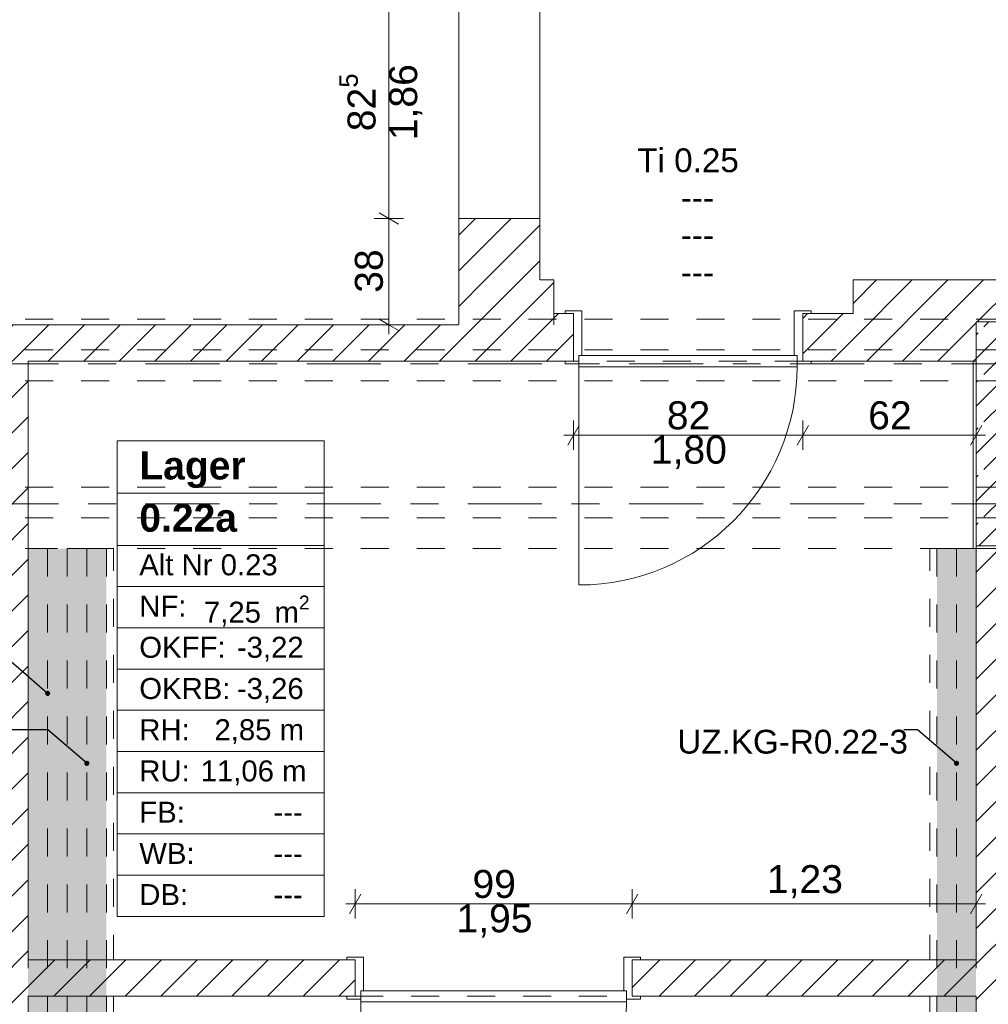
# Model space of a CAD drawing. Header units: metres. Extents: x -3.6 to 84.5, y -11 to 16.8.
# Tile 43 of 78: x 36.6 to 40, y 3.6 to 7.1. Entities that reach past the tile are written whole.
import ezdxf

# ---------------------------------------------------------------- set-up
doc = ezdxf.new("R2010")
doc.units = ezdxf.units.M
doc.header["$MEASUREMENT"] = 0
for name, pattern in [('Achse', [0.2, 0.1, -0.05, 0, -0.05]), ('Strichlinie doppelt', [0.546806, 0.264583, -0.105833, 0.070556, -0.105833]), ('Strichlinie eng', [0.115, 0.075, -0.04]), ('Untersicht', [0.1, 0.075, -0.025]), ('Wipeout_Contour', [1, 0, -1])]:
    doc.linetypes.add(name, pattern=pattern)
for name, color, linetype in [('152 - Bemaßung_ Beschriftung.Ausbau', 7, 'Continuous'), ('401 - Zone.Raum_ Raumbegrenzung_ Whg.', 7, 'Continuous'), ('451 - Universal.Achsen Raster', 7, 'Continuous'), ('605 - Struktur.Wand Innen', 7, 'Continuous'), ('607 - Struktur.Stütze', 7, 'Continuous'), ('608 - Struktur.Träger', 7, 'Continuous'), ('612 - Struktur.Stahlbau', 7, 'Continuous'), ('650 - Abdeckung.Fußboden Aufbau', 7, 'Continuous'), ('Neubau_152 - Bemaßung_ Beschriftung.Ausbau', 7, 'Continuous'), ('Neubau_612 - Struktur.Stahlbau', 7, 'Continuous'), ('Neubau_653 - Abdeckung.TB Verkofferung', 7, 'Continuous')]:
    doc.layers.add(name, color=color, linetype=linetype)
doc.styles.add('ERSTELLTER_STIL_1', font='arial.ttf')
doc.styles.add('ERSTELLTER_STIL_2', font='txt')
doc.dimstyles.new('ERSTELLTER_STIL__1', dxfattribs={"dimtxt": 0.1, "dimasz": 0.0532, "dimexe": 0.18, "dimexo": 0.0625, "dimgap": 0, "dimtad": 1, "dimtih": 1, "dimtoh": 1, "dimzin": 0, "dimdsep": 46, "dimtxsty": 'ERSTELLTER_STIL_2', "dimblk": 'ARROWHEAD_2', "dimblk1": 'ARROWHEAD_2', "dimblk2": 'ARROWHEAD_2', "dimcen": 0.09, "dimse1": 1, "dimse2": 1, "dimclrd": 7, "dimclre": 7, "dimclrt": 7, "dimazin": 0, "dimtfac": 1, "dimtdec": 4, "dimtmove": 0, "dimatfit": 3, "dimfxl": 1, "dimtolj": 1, "dimtzin": 0, "dimarcsym": 0})
doc.dimstyles.new('ERSTELLTER_STIL__2', dxfattribs={"dimtxt": 0.1, "dimasz": 0.0532, "dimexe": 0.18, "dimexo": 0.0625, "dimgap": 0, "dimtad": 1, "dimtih": 1, "dimtoh": 1, "dimzin": 0, "dimdsep": 46, "dimtxsty": 'ERSTELLTER_STIL_2', "dimblk": 'ARROWHEAD_2', "dimblk1": 'ARROWHEAD_2', "dimblk2": 'ARROWHEAD_2', "dimcen": 0.09, "dimse1": 1, "dimse2": 1, "dimclrd": 7, "dimclre": 7, "dimclrt": 7, "dimazin": 0, "dimtfac": 1, "dimtdec": 4, "dimtmove": 2, "dimatfit": 3, "dimfxl": 1, "dimtolj": 1, "dimtzin": 0, "dimarcsym": 0})
doc.dimstyles.new('ERSTELLTER_STIL__3', dxfattribs={"dimtxt": 0.1, "dimasz": 0.0532, "dimexe": 0.18, "dimexo": 0.0625, "dimgap": 0, "dimtad": 1, "dimzin": 0, "dimdsep": 46, "dimtxsty": 'ERSTELLTER_STIL_2', "dimblk": 'ARROWHEAD_2', "dimblk1": 'ARROWHEAD_2', "dimblk2": 'ARROWHEAD_2', "dimcen": 0.09, "dimse1": 1, "dimse2": 1, "dimclrd": 7, "dimclre": 7, "dimclrt": 7, "dimazin": 0, "dimtfac": 1, "dimtdec": 4, "dimtmove": 0, "dimatfit": 3, "dimfxl": 1, "dimtolj": 1, "dimtzin": 0, "dimarcsym": 0})
doc.dimstyles.new('ERSTELLTER_STIL__6', dxfattribs={"dimtxt": 0.18, "dimasz": 0.03648, "dimexe": 0.18, "dimexo": 0.0625, "dimgap": 0, "dimtad": 0, "dimtih": 1, "dimtoh": 1, "dimdec": 4, "dimzin": 0, "dimdsep": 46, "dimcen": 0.09, "dimadec": 0, "dimazin": 0, "dimtfac": 1, "dimtdec": 4, "dimtmove": 0, "dimatfit": 3, "dimldrblk": 'ARROWHEAD_11', "dimfxl": 1, "dimtolj": 1, "dimtzin": 0, "dimarcsym": 0})
pattern_1 = [(45, (0, 0), (-0.0636396, 0.0636396), [])]

# ---------------------------------------------------------------- blocks, each defined once
blk = doc.blocks.new('*D15')
at = {"layer": '152 - Bemaßung_ Beschriftung.Ausbau', "color": 7, "linetype": 'Continuous', "lineweight": 5}
for p, q in [((37.9325, 6.37), (37.8275, 6.37)), ((37.845, 6.3902), (37.915, 6.3498)), ((37.88, 5.99), (37.88, 6.37)), ((37.9325, 5.99), (37.8275, 5.99)), ((37.845, 6.0102), (37.915, 5.9698)), ((37.88, 5.9558), (37.88, 5.99))]:
    blk.add_line(p, q, dxfattribs=at)
at = {"layer": '152 - Bemaßung_ Beschriftung.Ausbau', "color": 7, "lineweight": 5, "insert": (37.86, 6.1041), "char_height": 0.1, "attachment_point": 7, "rotation": 90, "style": 'ERSTELLTER_STIL_2'}
blk.add_mtext('\\A1;{\\pql;\\fArial|b0|i0|c0|p38;38}', dxfattribs=at)
blk = doc.blocks.new('ARROWHEAD_2')
at = {"color": 0, "linetype": 'Continuous', "lineweight": 0}
for p, q in [((0, 0), (-1, 0)), ((-0.378, -0.655), (0.378, 0.655))]:
    blk.add_line(p, q, dxfattribs=at)
blk = doc.blocks.new('*D16')
at = {"layer": '152 - Bemaßung_ Beschriftung.Ausbau', "color": 7, "linetype": 'Continuous', "lineweight": 5}
for p, q in [((37.915, 7.1748), (37.845, 7.2152)), ((37.88, 7.195), (37.88, 7.2292)), ((37.9325, 7.195), (37.8275, 7.195)), ((37.88, 6.37), (37.88, 7.195)), ((37.9325, 6.37), (37.8275, 6.37)), ((37.845, 6.3902), (37.915, 6.3498))]:
    blk.add_line(p, q, dxfattribs=at)
at = {"layer": '152 - Bemaßung_ Beschriftung.Ausbau', "color": 7, "lineweight": 5, "char_height": 0.1, "attachment_point": 7, "rotation": 90, "style": 'ERSTELLTER_STIL_2'}
for s, insert in [('\\A1;{\\pql;\\fArial|b0|i0|c0|p38;82\\fArial|b0|i0|c0|p38;\\A1{\\H.66x;\\S5^  ;}}', (37.8616, 6.6816)), ('\\A1;{\\pql;\\fArial|b0|i0|c0|p38;1,86}', (38, 6.6495))]:
    blk.add_mtext(s, dxfattribs=dict(at, insert=insert))
blk = doc.blocks.new('ARROWHEAD_11')
at = {"color": 0, "linetype": 'Continuous', "lineweight": 0}
blk.add_line((0, 0), (-1, 0), dxfattribs=at)
at = {"color": 0, "linetype": 'Continuous', "lineweight": 0, "const_width": 0.25, "flags": 128}
blk.add_lwpolyline([(-0.125, 0, 1), (0.125, 0, 1)], format="xyb", close=True, dxfattribs=at)
blk = doc.blocks.new('*D51')
at = {"layer": '152 - Bemaßung_ Beschriftung.Ausbau', "color": 7, "linetype": 'Continuous', "lineweight": 5}
for p, q in [((-0.125, -4.1125), (-0.125, -4.0075)), ((-0.015, -4.1125), (-0.015, -4.0075)), ((-0.1048, -4.025), (-0.1452, -4.095)), ((0.0052, -4.025), (-0.0352, -4.095)), ((-0.1592, -4.06), (-0.125, -4.06)), ((-0.125, -4.06), (-0.015, -4.06)), ((-0.015, -4.06), (52.7, -4.06))]:
    blk.add_line(p, q, dxfattribs=at)
at = {"layer": '152 - Bemaßung_ Beschriftung.Ausbau', "color": 7, "lineweight": 5, "insert": (-0.1416, -4.0505), "char_height": 0.1, "attachment_point": 7, "style": 'ERSTELLTER_STIL_2'}
blk.add_mtext('\\A1;{\\pql;\\fArial|b0|i0|c0|p38;11}', dxfattribs=at)
blk = doc.blocks.new('*D52')
at = {"layer": '152 - Bemaßung_ Beschriftung.Ausbau', "color": 7, "linetype": 'Continuous', "lineweight": 5}
for p, q in [((52.7, -4.1125), (52.7, -4.0075)), ((0.0052, -4.025), (-0.0352, -4.095)), ((52.7202, -4.025), (52.6798, -4.095)), ((-0.015, -4.06), (52.7, -4.06))]:
    blk.add_line(p, q, dxfattribs=at)
at = {"layer": '152 - Bemaßung_ Beschriftung.Ausbau', "color": 7, "lineweight": 5, "insert": (26.1465, -4.0594), "char_height": 0.1, "attachment_point": 7, "style": 'ERSTELLTER_STIL_2'}
blk.add_mtext('\\A1;{\\pql;\\fArial|b0|i0|c0|p38;52,71\\fArial|b0|i0|c0|p38;\\A1{\\H.66x;\\S5^  ;}}', dxfattribs=at)
blk = doc.blocks.new('*D221')
at = {"layer": '152 - Bemaßung_ Beschriftung.Ausbau', "color": 7, "linetype": 'Continuous', "lineweight": 5}
for p, q in [((38.54, 5.5425), (38.54, 5.6475)), ((39.36, 5.5425), (39.36, 5.6475)), ((38.5602, 5.63), (38.5198, 5.56)), ((39.3802, 5.63), (39.3398, 5.56)), ((38.5058, 5.595), (38.54, 5.595)), ((38.54, 5.595), (39.36, 5.595))]:
    blk.add_line(p, q, dxfattribs=at)
at = {"layer": '152 - Bemaßung_ Beschriftung.Ausbau', "color": 7, "lineweight": 5, "char_height": 0.1, "attachment_point": 7, "style": 'ERSTELLTER_STIL_2'}
for s, insert in [('\\A1;{\\pql;\\fArial|b0|i0|c0|p38;82}', (38.8741, 5.615)), ('\\A1;{\\pql;\\fArial|b0|i0|c0|p38;1,80}', (38.817, 5.475))]:
    blk.add_mtext(s, dxfattribs=dict(at, insert=insert))
blk = doc.blocks.new('*D222')
at = {"layer": '152 - Bemaßung_ Beschriftung.Ausbau', "color": 7, "linetype": 'Continuous', "lineweight": 5}
for p, q in [((39.36, 5.5425), (39.36, 5.6475)), ((39.98, 5.5425), (39.98, 5.6475)), ((39.3802, 5.63), (39.3398, 5.56)), ((39.9598, 5.56), (40.0002, 5.63)), ((39.36, 5.595), (39.98, 5.595)), ((39.98, 5.595), (40.0142, 5.595))]:
    blk.add_line(p, q, dxfattribs=at)
at = {"layer": '152 - Bemaßung_ Beschriftung.Ausbau', "color": 7, "lineweight": 5, "insert": (39.5941, 5.615), "char_height": 0.1, "attachment_point": 7, "style": 'ERSTELLTER_STIL_2'}
blk.add_mtext('\\A1;{\\pql;\\fArial|b0|i0|c0|p38;62}', dxfattribs=at)
blk = doc.blocks.new('*D223')
at = {"layer": '152 - Bemaßung_ Beschriftung.Ausbau', "color": 7, "linetype": 'Continuous', "lineweight": 5}
for p, q in [((37.7802, 3.955), (37.7398, 3.885)), ((37.76, 3.8675), (37.76, 3.9725)), ((38.7702, 3.955), (38.7298, 3.885)), ((38.75, 3.8675), (38.75, 3.9725)), ((37.7258, 3.92), (37.76, 3.92)), ((37.76, 3.92), (38.75, 3.92))]:
    blk.add_line(p, q, dxfattribs=at)
at = {"layer": '152 - Bemaßung_ Beschriftung.Ausbau', "color": 7, "lineweight": 5, "char_height": 0.1, "attachment_point": 7, "style": 'ERSTELLTER_STIL_2'}
for s, insert in [('\\A1;{\\pql;\\fArial|b0|i0|c0|p38;99}', (38.1791, 3.94)), ('\\A1;{\\pql;\\fArial|b0|i0|c0|p38;1,95}', (38.122, 3.8))]:
    blk.add_mtext(s, dxfattribs=dict(at, insert=insert))
blk = doc.blocks.new('*D224')
at = {"layer": '152 - Bemaßung_ Beschriftung.Ausbau', "color": 7, "linetype": 'Continuous', "lineweight": 5}
for p, q in [((38.7702, 3.955), (38.7298, 3.885)), ((38.75, 3.8675), (38.75, 3.9725)), ((39.9598, 3.885), (40.0002, 3.955)), ((39.98, 3.8675), (39.98, 3.9725)), ((38.75, 3.92), (39.98, 3.92)), ((39.98, 3.92), (40.0142, 3.92))]:
    blk.add_line(p, q, dxfattribs=at)
at = {"layer": '152 - Bemaßung_ Beschriftung.Ausbau', "color": 7, "lineweight": 5, "insert": (39.232, 3.94), "char_height": 0.1, "attachment_point": 7, "style": 'ERSTELLTER_STIL_2'}
blk.add_mtext('\\A1;{\\pql;\\fArial|b0|i0|c0|p38;1,23}', dxfattribs=at)

msp = doc.modelspace()

# ---------------------------------------------------------------- linework, layer by layer
at = {"layer": '401 - Zone.Raum_ Raumbegrenzung_ Whg.', "color": 7, "linetype": 'Continuous', "lineweight": 9}
for p, q in [((37.6491, 5.5746), (36.9091, 5.5746)), ((36.9091, 5.5746), (36.9091, 3.8755)), ((36.9091, 5.5746), (37.6491, 5.5746)), ((36.9091, 5.388), (36.9091, 5.5746)), ((37.6491, 3.8755), (37.6491, 5.5746)), ((37.6491, 5.5746), (37.6491, 5.388)), ((37.6491, 5.388), (36.9091, 5.388)), ((36.9091, 5.388), (37.6491, 5.388)), ((36.9091, 5.2013), (36.9091, 5.388)), ((37.6491, 5.388), (37.6491, 5.2013)), ((37.6491, 5.2013), (36.9091, 5.2013)), ((36.9091, 5.2013), (37.6491, 5.2013)), ((36.9091, 5.054), (36.9091, 5.2013)), ((37.6491, 5.2013), (37.6491, 5.054)), ((37.6491, 5.054), (36.9091, 5.054)), ((36.9091, 5.054), (37.6491, 5.054)), ((36.9091, 4.9067), (36.9091, 5.054)), ((37.6491, 5.054), (37.6491, 4.9067)), ((37.6491, 4.9067), (36.9091, 4.9067)), ((36.9091, 4.9067), (37.6491, 4.9067)), ((36.9091, 4.7594), (36.9091, 4.9067)), ((37.6491, 4.9067), (37.6491, 4.7594)), ((37.6491, 4.7594), (36.9091, 4.7594)), ((36.9091, 4.7594), (37.6491, 4.7594)), ((36.9091, 4.6121), (36.9091, 4.7594)), ((37.6491, 4.7594), (37.6491, 4.6121)), ((37.6491, 4.6121), (36.9091, 4.6121)), ((36.9091, 4.6121), (37.6491, 4.6121)), ((36.9091, 4.4647), (36.9091, 4.6121)), ((37.6491, 4.6121), (37.6491, 4.4647)), ((37.6491, 4.4647), (36.9091, 4.4647)), ((36.9091, 4.4647), (37.6491, 4.4647)), ((36.9091, 4.3174), (36.9091, 4.4647)), ((37.6491, 4.4647), (37.6491, 4.3174)), ((37.6491, 4.3174), (36.9091, 4.3174)), ((36.9091, 4.3174), (37.6491, 4.3174)), ((36.9091, 4.1701), (36.9091, 4.3174)), ((37.6491, 4.3174), (37.6491, 4.1701)), ((37.6491, 4.1701), (36.9091, 4.1701)), ((36.9091, 4.1701), (37.6491, 4.1701)), ((36.9091, 4.0228), (36.9091, 4.1701)), ((37.6491, 4.1701), (37.6491, 4.0228)), ((37.6491, 4.0228), (36.9091, 4.0228)), ((36.9091, 4.0228), (37.6491, 4.0228)), ((36.9091, 3.8755), (36.9091, 4.0228)), ((37.6491, 4.0228), (37.6491, 3.8755)), ((36.9091, 3.8755), (37.6491, 3.8755)), ((37.6491, 3.8755), (36.9091, 3.8755))]:
    msp.add_line(p, q, dxfattribs=at)
at = {"layer": '605 - Struktur.Wand Innen', "color": 7, "linetype": 'Continuous', "lineweight": 13}
for p, q in [((38.57, 6.04), (38.57, 5.88)), ((39.33, 6.04), (39.33, 5.88)), ((38.57, 5.88), (38.56, 5.88)), ((38.56, 5.88), (38.56, 5.85)), ((39.34, 5.88), (38.56, 5.88)), ((38.56, 5.88), (38.56, 5.84)), ((39.33, 5.88), (39.34, 5.88)), ((39.34, 5.88), (39.34, 5.85)), ((39.34, 5.84), (39.34, 5.88)), ((38.56, 5.84), (39.34, 5.84)), ((38.56, 5.84), (38.56, 5.06)), ((37.79, 3.73), (37.79, 3.61)), ((38.72, 3.73), (38.72, 3.61)), ((37.79, 3.61), (37.78, 3.61)), ((37.78, 3.61), (37.78, 3.58)), ((38.73, 3.61), (37.78, 3.61)), ((37.78, 3.61), (37.78, 3.57)), ((38.72, 3.61), (38.73, 3.61)), ((38.73, 3.61), (38.73, 3.58)), ((38.73, 3.57), (38.73, 3.61)), ((37.78, 3.57), (38.73, 3.57)), ((37.78, 3.57), (37.78, 2.62))]:
    msp.add_line(p, q, dxfattribs=at)
at = {"layer": '605 - Struktur.Wand Innen', "color": 7, "linetype": 'Continuous', "lineweight": 9}
for centre, radius in [((38.56, 5.84), 0.78), ((37.78, 3.57), 0.95)]:
    msp.add_arc(centre, radius, 270, 0, dxfattribs=at)
at = {"layer": '650 - Abdeckung.Fußboden Aufbau', "color": 7, "linetype": 'Continuous', "lineweight": 13, "flags": 128}
for points in [[(39.36, 5.86), (39.36, 6.03), (39.54, 6.03), (39.54, 6.15), (43.58, 6.15), (43.58, 6.89), (42.63, 6.89), (42.63, 7.055), (43.87, 7.055), (43.87, 5.925), (47.17, 5.925), (47.17, 6.01), (47.49, 6.01), (47.49, 5.925), (47.86, 5.925)], [(35.3, 5.99), (38.13, 5.99)], [(38.54, 5.86), (36.59, 5.86)], [(36.59, 5.86), (36.59, 3.72), (37.76, 3.72), (37.76, 3.59)], [(38.75, 3.59), (38.75, 3.72), (39.98, 3.72), (39.98, 5.19), (39.97, 5.19), (39.97, 5.86)], [(39.97, 5.86), (39.36, 5.86)], [(36.59, 0.71), (36.69, 0.71), (36.69, 0.425), (39.97, 0.425), (39.97, 0.71), (39.98, 0.71), (39.98, 3.59), (38.75, 3.59)], [(37.76, 3.59), (36.59, 3.59)], [(36.59, 3.59), (36.59, 0.71)]]:
    msp.add_lwpolyline(points, dxfattribs=at)
at = {"layer": '650 - Abdeckung.Fußboden Aufbau', "color": 7, "linetype": 'Strichlinie eng', "lineweight": 13, "flags": 128}
for points in [[(39.36, 5.86), (38.54, 5.86)], [(37.76, 3.59), (38.75, 3.59)]]:
    msp.add_lwpolyline(points, dxfattribs=at)
at = {"layer": 'Neubau_612 - Struktur.Stahlbau', "color": 1, "linetype": 'Untersicht', "lineweight": 13}
msp.add_line((36.73, 5.19), (36.87, 5.19), dxfattribs=at)
at = {"layer": 'Neubau_653 - Abdeckung.TB Verkofferung', "color": 1, "linetype": 'Untersicht', "lineweight": 9}
for p, q in [((36.59, 0.71), (36.59, 5.19)), ((36.895, 5.19), (36.59, 5.19)), ((36.895, 0.71), (36.895, 5.19)), ((39.815, 0.71), (39.815, 5.19)), ((39.98, 5.19), (39.815, 5.19)), ((39.98, 0.71), (39.98, 5.19))]:
    msp.add_line(p, q, dxfattribs=at)

# ---------------------------------------------------------------- texts
at = {"layer": '401 - Zone.Raum_ Raumbegrenzung_ Whg.', "color": 7, "lineweight": 9, "attachment_point": 1}
for s, insert, char_height, style in [('\\A1;{\\pqj;\\pt0;\\fArial|b1|i0|c0|p38;Lager}', (36.9877, 5.537), 0.1, 'ERSTELLTER_STIL_1'), ('\\A1;{\\pqj;\\pt0;\\fArial|b1|i0|c0|p38;}', (37.5705, 5.5598), 0.1, 'ERSTELLTER_STIL_1'), ('\\A1;{\\pql;\\pt0;\\fArial|b1|i0|c0|p38;0.22a}', (36.9877, 5.3504), 0.1, 'ERSTELLTER_STIL_1'), ('\\A1;{\\pqj;\\pt0;\\fArial|b1|i0|c0|p38;}', (37.5705, 5.3732), 0.1, 'ERSTELLTER_STIL_1'), ('\\A1;{\\pqj;\\pt0;\\fArial|b0|i0|c0|p38;Alt Nr 0.23}', (36.9877, 5.1695), 0.075, 'ERSTELLTER_STIL_2'), ('\\A1;{\\pqj;\\pt0;\\fArial|b0|i0|c0|p38;}', (37.5705, 5.1866), 0.075, 'ERSTELLTER_STIL_2'), ('\\A1;{\\pqj;\\pt0;\\fArial|b0|i0|c0|p38;NF: }', (36.9877, 5.0221), 0.075, 'ERSTELLTER_STIL_2'), ('\\A1;{\\pql;\\pt0,0.05;\\fArial|b0|i0|c0|p38;7,25\\fArial|b0|i0|c0|p38;\\A1{\\H.66x;\\S^  ;}\\fArial|b0|i0|c0|p38; m\\fArial|b0|i0|c0|p38;\\A1{\\H.66x;\\S2^  ;}}', (37.2189, 5.0221), 0.075, 'ERSTELLTER_STIL_2'), ('\\A1;{\\pqj;\\pt0;\\fArial|b0|i0|c0|p38;OKFF: }', (36.9877, 4.8748), 0.075, 'ERSTELLTER_STIL_2'), ('\\A1;{\\pqj;\\pt0;\\fArial|b0|i0|c0|p38;-3,22}', (37.3367, 4.8748), 0.075, 'ERSTELLTER_STIL_2'), ('\\A1;{\\pqj;\\pt0;\\fArial|b0|i0|c0|p38;OKRB: }', (36.9877, 4.7275), 0.075, 'ERSTELLTER_STIL_2'), ('\\A1;{\\pqj;\\pt0;\\fArial|b0|i0|c0|p38;-3,26}', (37.3367, 4.7275), 0.075, 'ERSTELLTER_STIL_2'), ('\\A1;{\\pqj;\\pt0;\\fArial|b0|i0|c0|p38;RH: }', (36.9877, 4.5802), 0.075, 'ERSTELLTER_STIL_2'), ('\\A1;{\\pqj;\\pt0;\\fArial|b0|i0|c0|p38;2,85 m}', (37.2565, 4.5802), 0.075, 'ERSTELLTER_STIL_2'), ('\\A1;{\\pqj;\\pt0;\\fArial|b0|i0|c0|p38;RU: }', (36.9877, 4.4329), 0.075, 'ERSTELLTER_STIL_2'), ('\\A1;{\\pqj;\\pt0;\\fArial|b0|i0|c0|p38;11,06 m}', (37.2071, 4.4329), 0.075, 'ERSTELLTER_STIL_2'), ('\\A1;{\\pqj;\\pt0;\\fArial|b0|i0|c0|p38;FB: }', (36.9877, 4.2855), 0.075, 'ERSTELLTER_STIL_2'), ('\\A1;{\\pqj;\\pt0;\\fArial|b0|i0|c0|p38;---}', (37.4677, 4.2855), 0.075, 'ERSTELLTER_STIL_2'), ('\\A1;{\\pqj;\\pt0;\\fArial|b0|i0|c0|p38;WB: }', (36.9877, 4.1382), 0.075, 'ERSTELLTER_STIL_2'), ('\\A1;{\\pqj;\\pt0;\\fArial|b0|i0|c0|p38;---}', (37.4677, 4.1382), 0.075, 'ERSTELLTER_STIL_2'), ('\\A1;{\\pqj;\\pt0;\\fArial|b0|i0|c0|p38;DB: }', (36.9877, 3.9909), 0.075, 'ERSTELLTER_STIL_2'), ('\\A1;{\\pqj;\\pt0;\\fArial|b0|i0|c0|p38;---}', (37.4677, 3.9909), 0.075, 'ERSTELLTER_STIL_2')]:
    msp.add_mtext(s, dxfattribs=dict(at, insert=insert, char_height=char_height, style=style))
at = {"layer": '605 - Struktur.Wand Innen', "color": 7, "lineweight": 9, "char_height": 0.085, "style": 'ERSTELLTER_STIL_2'}
for s, insert, attachment_point in [('\\A1;{\\pqc;\\pt0;\\fArial|b0|i0|c0|p38;Ti 0.25}', (38.95, 6.5341), 8), ('\\A1;{\\pqr;\\pt0;\\fArial|b0|i0|c0|p38;}', (38.8591, 6.5063), 3), ('\\A1;{\\pql;\\pt0;\\fArial|b0|i0|c0|p38;---}', (38.9243, 6.4869), 1), ('\\A1;{\\pqr;\\pt0;\\fArial|b0|i0|c0|p38;}', (38.8591, 6.3727), 3), ('\\A1;{\\pql;\\pt0;\\fArial|b0|i0|c0|p38;---}', (38.9243, 6.3533), 1), ('\\A1;{\\pqr;\\pt0;\\fArial|b0|i0|c0|p38;}', (38.8591, 6.2392), 3), ('\\A1;{\\pql;\\pt0;\\fArial|b0|i0|c0|p38;---}', (38.9243, 6.2197), 1)]:
    msp.add_mtext(s, dxfattribs=dict(at, insert=insert, attachment_point=attachment_point))
at = {"layer": 'Neubau_152 - Bemaßung_ Beschriftung.Ausbau', "color": 7, "linetype": 'Continuous', "lineweight": 9, "insert": (38.9117, 4.5424), "char_height": 0.085, "attachment_point": 1, "style": 'ERSTELLTER_STIL_2'}
msp.add_mtext('\\A1;{\\pql;\\fArial|b0|i0|c0|p38;UZ.KG-R0.22-3}', dxfattribs=at)

# ---------------------------------------------------------------- leaders
at = {"layer": 'Neubau_152 - Bemaßung_ Beschriftung.Ausbau', "color": 1, "linetype": 'Continuous', "lineweight": 13, "annotation_type": 0, "has_hookline": 1, "hookline_direction": 1, "text_width": 0.8095}
msp.add_leader([(39.91, 4.4226), (39.7707, 4.5424), (39.7212, 4.5424)], dimstyle='ERSTELLTER_STIL__6', dxfattribs=at)

# ---------------------------------------------------------------- wipeouts: each hides what was drawn before it
at = {"color": 254, "linetype": 'Wipeout_Contour', "lineweight": 0, "ltscale": 155.145567}
msp.add_wipeout([(38.42, 6.37), (38.13, 6.37), (38.13, 6.15), (38.42, 6.15)], dxfattribs=at).dxf.layer = '605 - Struktur.Wand Innen'

# ---------------------------------------------------------------- next in the draw order: hatches: boundary and pattern name
at = {"layer": '605 - Struktur.Wand Innen', "linetype": 'Continuous', "lineweight": 0, "true_color": 0x000000}
h = msp.add_hatch(dxfattribs=at)
h.set_pattern_fill('MW_Ziegel_0001', color=18, style=0, pattern_type=2)
h.set_pattern_definition(pattern_1)
h.paths.add_polyline_path([(38.42, 6.37), (38.13, 6.37), (38.13, 6.15), (38.42, 6.15)])

# ---------------------------------------------------------------- next in the draw order: linework, layer by layer
at = {"layer": '605 - Struktur.Wand Innen', "color": 7, "linetype": 'Continuous', "lineweight": 9}
for p, q in [((38.13, 6.37), (38.13, 7.195)), ((38.42, 6.37), (38.42, 7.195))]:
    msp.add_line(p, q, dxfattribs=at)
at = {"layer": '605 - Struktur.Wand Innen', "color": 7, "linetype": 'Continuous', "lineweight": 18}
msp.add_line((38.13, 6.37), (38.42, 6.37), dxfattribs=at)
msp.add_line((38.13, 6.37), (38.42, 6.37), dxfattribs=at)
at = {"layer": '605 - Struktur.Wand Innen', "color": 7, "linetype": 'Continuous', "lineweight": 18, "flags": 128}
for points in [[(38.13, 6.37), (38.13, 6.15)], [(38.42, 6.15), (38.42, 6.37)]]:
    msp.add_lwpolyline(points, dxfattribs=at)
at = {"layer": '650 - Abdeckung.Fußboden Aufbau', "color": 7, "linetype": 'Continuous', "lineweight": 13, "flags": 128}
msp.add_lwpolyline([(38.13, 5.99), (38.13, 6.37), (38.42, 6.37), (38.42, 6.15), (38.47, 6.15), (38.47, 6.03), (38.54, 6.03), (38.54, 5.86)], dxfattribs=at)

# ---------------------------------------------------------------- next in the draw order: dimensions: what is measured, and where the dimension line sits
at = {"layer": '152 - Bemaßung_ Beschriftung.Ausbau', "color": 7, "linetype": 'Continuous', "lineweight": 5}
dim = msp.add_linear_dim(base=(37.8799895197, 7.195000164), p1=(38.4199894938, 6.370000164), p2=(38.4199892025, 7.195000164), angle=90, dimstyle='ERSTELLTER_STIL__3', dxfattribs=at)
dim.commit()
dim.dimension.update_dxf_attribs({"geometry": '*D16', "text_midpoint": (37.8099895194, 6.8928664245), "dimtype": 160, "text_rotation": 90})

# ---------------------------------------------------------------- next in the draw order: wipeouts: each hides what was drawn before it
at = {"color": 254, "linetype": 'Wipeout_Contour', "lineweight": 0, "ltscale": 241.517087}
msp.add_wipeout([(39.54, 6.15), (39.54, 5.86), (39.98, 5.86), (39.98, 6), (40.13, 6), (40.13, 6.15)], dxfattribs=at).dxf.layer = '605 - Struktur.Wand Innen'
at = {"color": 254, "linetype": 'Wipeout_Contour', "lineweight": 0, "ltscale": 149.427339}
msp.add_wipeout([(36.59, 3.59), (37.76, 3.59), (37.76, 3.72), (36.59, 3.72)], dxfattribs=at).dxf.layer = '605 - Struktur.Wand Innen'
at = {"color": 254, "linetype": 'Wipeout_Contour', "lineweight": 0, "ltscale": 158.147086}
msp.add_wipeout([(38.75, 3.59), (39.98, 3.59), (39.98, 3.72), (38.75, 3.72)], dxfattribs=at).dxf.layer = '605 - Struktur.Wand Innen'

# ---------------------------------------------------------------- next in the draw order: hatches: boundary and pattern name
at = {"layer": '605 - Struktur.Wand Innen', "linetype": 'Continuous', "lineweight": 0, "true_color": 0x000000}
h = msp.add_hatch(dxfattribs=at)
h.set_pattern_fill('MW_Ziegel_0001', color=18, style=0, pattern_type=2)
h.set_pattern_definition(pattern_1)
h.paths.add_polyline_path([(39.54, 6.15), (39.54, 5.86), (39.98, 5.86), (39.98, 6), (40.13, 6), (40.13, 6.15)])
h = msp.add_hatch(dxfattribs=at)
h.set_pattern_fill('MW_Ziegel_0001', color=18, style=0, pattern_type=2)
h.set_pattern_definition(pattern_1)
h.paths.add_polyline_path([(36.59, 3.59), (37.76, 3.59), (37.76, 3.72), (36.59, 3.72)])
h = msp.add_hatch(dxfattribs=at)
h.set_pattern_fill('MW_Ziegel_0001', color=18, style=0, pattern_type=2)
h.set_pattern_definition(pattern_1)
h.paths.add_polyline_path([(38.75, 3.59), (39.98, 3.59), (39.98, 3.72), (38.75, 3.72)])
at = {"layer": '612 - Struktur.Stahlbau', "linetype": 'Continuous', "lineweight": 0, "true_color": 0x30307f}
msp.add_hatch(color=177, dxfattribs=at).paths.add_polyline_path([(36.73, 5.19), (36.87, 5.19), (36.87, 0.71), (36.73, 0.71)])

# ---------------------------------------------------------------- next in the draw order: linework, layer by layer
at = {"layer": '605 - Struktur.Wand Innen', "color": 7, "linetype": 'Continuous', "lineweight": 13}
for p, q in [((37.73, 3.72), (37.73, 3.73)), ((37.73, 3.73), (37.79, 3.73)), ((37.76, 3.72), (37.73, 3.72)), ((37.76, 3.59), (37.76, 3.72)), ((38.78, 3.73), (38.72, 3.73)), ((38.75, 3.59), (38.75, 3.72)), ((38.75, 3.72), (38.78, 3.72)), ((38.78, 3.72), (38.78, 3.73)), ((37.73, 3.58), (37.73, 3.59)), ((37.73, 3.59), (37.76, 3.59)), ((38.78, 3.59), (38.75, 3.59)), ((38.78, 3.58), (38.78, 3.59)), ((37.78, 3.58), (37.73, 3.58)), ((38.73, 3.58), (38.78, 3.58))]:
    msp.add_line(p, q, dxfattribs=at)
at = {"layer": '605 - Struktur.Wand Innen', "color": 7, "linetype": 'Continuous', "lineweight": 18}
for p, q in [((37.76, 3.59), (37.76, 3.72)), ((37.76, 3.59), (37.76, 3.72)), ((37.76, 3.59), (37.76, 3.72)), ((38.75, 3.59), (38.75, 3.72)), ((38.75, 3.59), (38.75, 3.72)), ((38.75, 3.59), (38.75, 3.72))]:
    msp.add_line(p, q, dxfattribs=at)
at = {"layer": '605 - Struktur.Wand Innen', "color": 7, "linetype": 'Continuous', "lineweight": 18, "flags": 128}
for points in [[(40.13, 6.15), (39.54, 6.15)], [(39.54, 6.15), (39.54, 6.03)], [(39.54, 5.86), (39.98, 5.86)], [(37.76, 3.72), (36.59, 3.72)], [(39.98, 3.72), (38.75, 3.72)], [(36.59, 3.59), (37.76, 3.59)], [(38.75, 3.59), (39.98, 3.59)]]:
    msp.add_lwpolyline(points, dxfattribs=at)
at = {"layer": 'Neubau_612 - Struktur.Stahlbau', "color": 1, "linetype": 'Achse', "lineweight": 9}
for p, q in [((36.66, 5.19), (36.66, 0.71)), ((36.8, 5.19), (36.8, 0.71)), ((39.91, 5.19), (39.91, 0.71))]:
    msp.add_line(p, q, dxfattribs=at)
at = {"layer": 'Neubau_612 - Struktur.Stahlbau', "color": 1, "linetype": 'Untersicht', "lineweight": 13}
for p, q in [((36.73, 5.19), (36.73, 0.71)), ((36.73, 5.19), (36.73, 0.71)), ((36.87, 5.19), (36.87, 0.71)), ((39.84, 5.19), (39.84, 0.71))]:
    msp.add_line(p, q, dxfattribs=at)

# ---------------------------------------------------------------- next in the draw order: dimensions: what is measured, and where the dimension line sits
at = {"layer": '152 - Bemaßung_ Beschriftung.Ausbau', "color": 7, "linetype": 'Continuous', "lineweight": 5}
dim = msp.add_linear_dim(base=(38.75, 3.92), p1=(37.76, 3.58), p2=(38.75, 3.58), dimstyle='ERSTELLTER_STIL__1', dxfattribs=at)
dim.commit()
dim.dimension.update_dxf_attribs({"geometry": '*D223', "text_midpoint": (38.2553, 3.99), "dimtype": 160})

# ---------------------------------------------------------------- next in the draw order: wipeouts: each hides what was drawn before it
at = {"color": 254, "linetype": 'Wipeout_Contour', "lineweight": 0, "ltscale": 148.763933}
msp.add_wipeout([(35.3, 5.86), (38.13, 5.86), (38.13, 5.99), (35.3, 5.99)], dxfattribs=at).dxf.layer = '605 - Struktur.Wand Innen'

# ---------------------------------------------------------------- next in the draw order: hatches: boundary and pattern name
at = {"layer": '605 - Struktur.Wand Innen', "linetype": 'Continuous', "lineweight": 0, "true_color": 0x000000}
h = msp.add_hatch(dxfattribs=at)
h.set_pattern_fill('MW_Ziegel_0001', color=18, style=0, pattern_type=2)
h.set_pattern_definition(pattern_1)
h.paths.add_polyline_path([(35.3, 5.86), (38.13, 5.86), (38.13, 5.99), (35.3, 5.99)])

# ---------------------------------------------------------------- next in the draw order: linework, layer by layer
at = {"layer": '605 - Struktur.Wand Innen', "color": 7, "linetype": 'Continuous', "lineweight": 18, "flags": 128}
for points in [[(38.13, 5.99), (35.3, 5.99)], [(36.59, 5.86), (38.13, 5.86)]]:
    msp.add_lwpolyline(points, dxfattribs=at)

# ---------------------------------------------------------------- next in the draw order: wipeouts: each hides what was drawn before it
at = {"color": 254, "linetype": 'Wipeout_Contour', "lineweight": 0, "ltscale": 159.593291}
msp.add_wipeout([(39.36, 5.86), (39.54, 5.86), (39.54, 6.03), (39.36, 6.03)], dxfattribs=at).dxf.layer = '605 - Struktur.Wand Innen'
at = {"color": 254, "linetype": 'Wipeout_Contour', "lineweight": 0, "ltscale": 161.127324}
msp.add_wipeout([(40.24, 0.7), (40.24, 5.2), (39.98, 5.2), (39.98, 0.7)], dxfattribs=at).dxf.layer = '605 - Struktur.Wand Innen'

# ---------------------------------------------------------------- next in the draw order: hatches: boundary and pattern name
at = {"layer": '605 - Struktur.Wand Innen', "linetype": 'Continuous', "lineweight": 0, "true_color": 0x000000}
h = msp.add_hatch(dxfattribs=at)
h.set_pattern_fill('MW_Ziegel_0001', color=18, style=0, pattern_type=2)
h.set_pattern_definition(pattern_1)
h.paths.add_polyline_path([(39.36, 5.86), (39.54, 5.86), (39.54, 6.03), (39.36, 6.03)])
h = msp.add_hatch(dxfattribs=at)
h.set_pattern_fill('MW_Ziegel_0001', color=18, style=0, pattern_type=2)
h.set_pattern_definition(pattern_1)
h.paths.add_polyline_path([(40.24, 0.7), (40.24, 5.2), (39.98, 5.2), (39.98, 0.7)])
at = {"layer": '607 - Struktur.Stütze', "linetype": 'Continuous', "lineweight": 0, "true_color": 0x000000}
h = msp.add_hatch(dxfattribs=at)
h.set_pattern_fill('Beton__Stahlbeton_0001', color=18, style=0, pattern_type=2)
h.set_pattern_definition([(45, (0, 0), (-0.0848528, 0.0848528), []), (45, (-0.04243, 0.04243), (-0.0848528, 0.0848528), [0.09, -0.03])])
h.paths.add_polyline_path([(39.98, 5.2), (40.28, 5.2), (40.28, 6), (39.98, 6)])
h = msp.add_hatch(dxfattribs=at)
h.set_pattern_fill('Gips_0001', color=18, style=0, pattern_type=2)
h.set_pattern_definition([(45, (0, 0), (-0.01767767, 0.01767767), [0, -0.025])])
h.paths.add_polyline_path([(39.97, 5.86), (39.97, 5.19), (39.98, 5.19), (39.98, 5.2), (39.98, 5.86)])
at = {"layer": '612 - Struktur.Stahlbau', "linetype": 'Continuous', "lineweight": 0, "true_color": 0x30307f}
msp.add_hatch(color=177, dxfattribs=at).paths.add_polyline_path([(39.84, 5.19), (39.98, 5.19), (39.98, 0.71), (39.84, 0.71)])

# ---------------------------------------------------------------- next in the draw order: linework, layer by layer
at = {"layer": '605 - Struktur.Wand Innen', "color": 7, "linetype": 'Continuous', "lineweight": 13}
for p, q in [((39.39, 6.04), (39.33, 6.04)), ((39.36, 5.86), (39.36, 6.03)), ((39.36, 6.03), (39.39, 6.03)), ((39.39, 6.03), (39.39, 6.04)), ((39.34, 5.85), (39.39, 5.85)), ((39.39, 5.86), (39.36, 5.86)), ((39.39, 5.85), (39.39, 5.86))]:
    msp.add_line(p, q, dxfattribs=at)
at = {"layer": '605 - Struktur.Wand Innen', "color": 7, "linetype": 'Continuous', "lineweight": 18}
msp.add_line((39.36, 5.86), (39.36, 6.03), dxfattribs=at)
msp.add_line((39.36, 5.86), (39.36, 6.03), dxfattribs=at)
msp.add_line((39.36, 5.86), (39.36, 6.03), dxfattribs=at)
at = {"layer": '605 - Struktur.Wand Innen', "color": 7, "linetype": 'Continuous', "lineweight": 18, "flags": 128}
for points in [[(39.54, 6.03), (39.36, 6.03)], [(39.36, 5.86), (39.54, 5.86)], [(39.98, 5.2), (39.98, 3.72)], [(39.98, 3.59), (39.98, 0.7)]]:
    msp.add_lwpolyline(points, dxfattribs=at)
at = {"layer": '607 - Struktur.Stütze', "color": 7, "linetype": 'Continuous', "lineweight": 13, "flags": 128}
msp.add_lwpolyline([(39.98, 5.2), (40.28, 5.2), (40.28, 6), (39.98, 6)], close=True, dxfattribs=at)
at = {"layer": '607 - Struktur.Stütze', "color": 7, "linetype": 'Continuous', "lineweight": 5, "flags": 128}
msp.add_lwpolyline([(39.97, 5.86), (39.97, 5.19), (39.98, 5.19)], dxfattribs=at)
at = {"layer": 'Neubau_612 - Struktur.Stahlbau', "color": 1, "linetype": 'Untersicht', "lineweight": 13}
for p, q in [((39.84, 5.19), (39.98, 5.19)), ((39.98, 5.19), (39.98, 0.71))]:
    msp.add_line(p, q, dxfattribs=at)

# ---------------------------------------------------------------- next in the draw order: dimensions: what is measured, and where the dimension line sits
at = {"layer": '152 - Bemaßung_ Beschriftung.Ausbau', "color": 7, "linetype": 'Continuous', "lineweight": 5}
for base, p1, p2, picture, middle in [((39.98, 5.595), (39.36, 5.85), (39.98, 5.2), '*D222', (39.6703, 5.665)), ((39.98, 3.92), (38.75, 3.58), (39.98, 3.59), '*D224', (39.3618, 3.99))]:
    dim = msp.add_linear_dim(base=base, p1=p1, p2=p2, dimstyle='ERSTELLTER_STIL__1', dxfattribs=at)
    dim.commit()
    dim.dimension.update_dxf_attribs({"geometry": picture, "text_midpoint": middle, "dimtype": 160})

# ---------------------------------------------------------------- next in the draw order: wipeouts: each hides what was drawn before it
at = {"color": 254, "linetype": 'Wipeout_Contour', "lineweight": 0, "ltscale": 155.183996}
msp.add_wipeout([(38.13, 5.86), (38.54, 5.86), (38.54, 6.03), (38.13, 6.03)], dxfattribs=at).dxf.layer = '605 - Struktur.Wand Innen'
at = {"color": 254, "linetype": 'Wipeout_Contour', "lineweight": 0, "ltscale": 146.958899}
msp.add_wipeout([(36.59, 0.7), (36.59, 5.86), (36.415, 5.86), (36.415, 0.7)], dxfattribs=at).dxf.layer = '605 - Struktur.Wand Innen'

# ---------------------------------------------------------------- next in the draw order: hatches: boundary and pattern name
at = {"layer": '605 - Struktur.Wand Innen', "linetype": 'Continuous', "lineweight": 0, "true_color": 0x000000}
h = msp.add_hatch(dxfattribs=at)
h.set_pattern_fill('MW_Ziegel_0001', color=18, style=0, pattern_type=2)
h.set_pattern_definition(pattern_1)
h.paths.add_polyline_path([(38.13, 5.86), (38.54, 5.86), (38.54, 6.03), (38.13, 6.03)])
h = msp.add_hatch(dxfattribs=at)
h.set_pattern_fill('MW_Ziegel_0001', color=18, style=0, pattern_type=2)
h.set_pattern_definition(pattern_1)
h.paths.add_polyline_path([(36.59, 0.7), (36.59, 5.86), (36.415, 5.86), (36.415, 0.7)])
at = {"layer": '612 - Struktur.Stahlbau', "linetype": 'Continuous', "lineweight": 0, "true_color": 0x30307f}
msp.add_hatch(color=177, dxfattribs=at).paths.add_polyline_path([(36.59, 5.19), (36.73, 5.19), (36.73, 0.71), (36.59, 0.71)])

# ---------------------------------------------------------------- next in the draw order: linework, layer by layer
at = {"layer": '451 - Universal.Achsen Raster', "color": 160, "linetype": 'Strichlinie doppelt', "lineweight": 9, "true_color": 0x3232ff}
for p, q in [((64.935, 5.85), (-3.175, 5.85)), ((64.935, 5.35), (-3.175, 5.35))]:
    msp.add_line(p, q, dxfattribs=at)
at = {"layer": '605 - Struktur.Wand Innen', "color": 7, "linetype": 'Continuous', "lineweight": 13}
for p, q in [((38.51, 6.03), (38.51, 6.04)), ((38.51, 6.04), (38.57, 6.04)), ((38.54, 6.03), (38.51, 6.03)), ((38.54, 5.86), (38.54, 6.03)), ((38.51, 5.85), (38.51, 5.86)), ((38.51, 5.86), (38.54, 5.86)), ((38.56, 5.85), (38.51, 5.85))]:
    msp.add_line(p, q, dxfattribs=at)
at = {"layer": '605 - Struktur.Wand Innen', "color": 7, "linetype": 'Continuous', "lineweight": 18}
msp.add_line((38.54, 5.86), (38.54, 6.03), dxfattribs=at)
msp.add_line((38.54, 5.86), (38.54, 6.03), dxfattribs=at)
msp.add_line((38.54, 5.86), (38.54, 6.03), dxfattribs=at)
at = {"layer": '605 - Struktur.Wand Innen', "color": 7, "linetype": 'Continuous', "lineweight": 18, "flags": 128}
for points in [[(38.54, 6.03), (38.13, 6.03)], [(38.13, 6.03), (38.13, 5.99)], [(36.59, 3.72), (36.59, 5.86)], [(38.13, 5.86), (38.54, 5.86)], [(36.59, 0.7), (36.59, 3.59)]]:
    msp.add_lwpolyline(points, dxfattribs=at)
at = {"layer": '608 - Struktur.Träger', "color": 7, "linetype": 'Achse', "lineweight": 9}
for p, q in [((0.38, 5.9), (61.88, 5.9)), ((0.38, 5.3), (61.88, 5.3))]:
    msp.add_line(p, q, dxfattribs=at)
at = {"layer": '608 - Struktur.Träger', "color": 7, "linetype": 'Untersicht', "lineweight": 13}
for p, q in [((0.38, 5.79), (61.88, 5.79)), ((0.38, 5.41), (61.88, 5.41)), ((0.38, 5.19), (61.88, 5.19))]:
    msp.add_line(p, q, dxfattribs=at)
at = {"layer": 'Neubau_612 - Struktur.Stahlbau', "color": 1, "linetype": 'Untersicht', "lineweight": 13}
for q in [(36.59, 0.71), (36.73, 5.19)]:
    msp.add_line((36.59, 5.19), q, dxfattribs=at)

# ---------------------------------------------------------------- next in the draw order: dimensions: what is measured, and where the dimension line sits
at = {"layer": '152 - Bemaßung_ Beschriftung.Ausbau', "color": 7, "linetype": 'Continuous', "lineweight": 5}
dim = msp.add_linear_dim(base=(39.36, 5.595), p1=(38.54, 5.85), p2=(39.36, 5.85), dimstyle='ERSTELLTER_STIL__1', dxfattribs=at)
dim.commit()
dim.dimension.update_dxf_attribs({"geometry": '*D221', "text_midpoint": (38.9503, 5.665), "dimtype": 160})

# ---------------------------------------------------------------- next in the draw order: leaders
at = {"layer": 'Neubau_152 - Bemaßung_ Beschriftung.Ausbau', "color": 1, "linetype": 'Continuous', "lineweight": 13, "annotation_type": 0, "has_hookline": 1, "hookline_direction": 1}
for points, text_width in [([(36.66, 4.6726), (36.5207, 4.7924), (36.365, 4.7924)], 0.7931), ([(36.8, 4.4226), (36.6607, 4.5424), (36.365, 4.5424)], 0.8085)]:
    msp.add_leader(points, dimstyle='ERSTELLTER_STIL__6', dxfattribs=dict(at, text_width=text_width))

# ---------------------------------------------------------------- next in the draw order: wipeouts: each hides what was drawn before it
at = {"color": 254, "linetype": 'Wipeout_Contour', "lineweight": 0, "ltscale": 155.123303}
msp.add_wipeout([(38.13, 6.15), (38.13, 5.99), (38.47, 5.99), (38.47, 6.15)], dxfattribs=at).dxf.layer = '605 - Struktur.Wand Innen'

# ---------------------------------------------------------------- next in the draw order: hatches: boundary and pattern name
at = {"layer": '605 - Struktur.Wand Innen', "linetype": 'Continuous', "lineweight": 0, "true_color": 0x000000}
h = msp.add_hatch(dxfattribs=at)
h.set_pattern_fill('MW_Ziegel_0001', color=18, style=0, pattern_type=2)
h.set_pattern_definition(pattern_1)
h.paths.add_polyline_path([(38.13, 6.15), (38.13, 5.99), (38.47, 5.99), (38.47, 6.15)])

# ---------------------------------------------------------------- next in the draw order: linework, layer by layer
at = {"layer": '605 - Struktur.Wand Innen', "color": 7, "linetype": 'Continuous', "lineweight": 18, "flags": 128}
for points in [[(38.13, 6.15), (38.13, 5.99)], [(38.47, 6.15), (38.42, 6.15)], [(38.47, 5.99), (38.47, 6.15)]]:
    msp.add_lwpolyline(points, dxfattribs=at)
at = {"layer": '608 - Struktur.Träger', "color": 7, "linetype": 'Untersicht', "lineweight": 13}
msp.add_line((0.38, 6.01), (61.88, 6.01), dxfattribs=at)

# ---------------------------------------------------------------- next in the draw order: dimensions: what is measured, and where the dimension line sits
at = {"layer": '152 - Bemaßung_ Beschriftung.Ausbau', "color": 7, "linetype": 'Continuous', "lineweight": 5}
for base, p1, p2, dimstyle, picture, middle in [((-0.015, -4.06), (-0.125, -0.105), (-0.015, 6.855), 'ERSTELLTER_STIL__2', '*D51', (-0.0653, -4.0005)), ((52.69999, -4.06), (-0.015, 6.855), (52.69999, 0.045), 'ERSTELLTER_STIL__1', '*D52', (26.44954, -3.99))]:
    dim = msp.add_linear_dim(base=base, p1=p1, p2=p2, dimstyle=dimstyle, dxfattribs=at)
    dim.commit()
    dim.dimension.update_dxf_attribs({"geometry": picture, "text_midpoint": middle, "dimtype": 160})
dim = msp.add_linear_dim(base=(37.88, 6.37), p1=(38.13, 5.99), p2=(38.42, 6.37), angle=90, dimstyle='ERSTELLTER_STIL__3', dxfattribs=at)
dim.commit()
dim.dimension.update_dxf_attribs({"geometry": '*D15', "text_midpoint": (37.81, 6.1803), "dimtype": 160, "text_rotation": 90})

doc.saveas('drawing.dxf')
